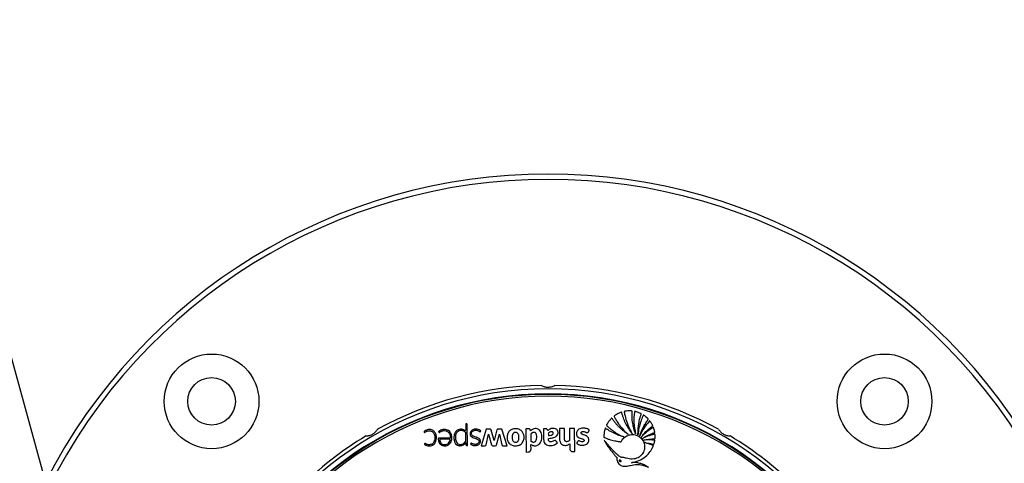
# Model space of a CAD drawing. Header units: millimetres. Extents: x 20 to 26059, y 28 to 17777.
# Tile 55 of 72: x 8799 to 9357, y 13420 to 13672. Entities that reach past the tile are written whole.
import ezdxf

# ---------------------------------------------------------------- set-up
doc = ezdxf.new("R2010")
doc.units = ezdxf.units.MM
doc.header["$LTSCALE"] = 2
doc.layers.add('COMPONENT_GEOMETRY', color=7, linetype='Continuous')
doc.styles.add('SLDTEXTSTYLE0', font='TXT', dxfattribs={"width": 0.75})
doc.dimstyles.new('SLDDIMSTYLE0', dxfattribs={"dimtxt": 150, "dimasz": 6.604, "dimexe": 0, "dimexo": 0.0625, "dimgap": 37.5, "dimtad": 0, "dimtih": 1, "dimtoh": 1, "dimdec": 0, "dimrnd": 1e-09, "dimzin": 12, "dimdsep": 46, "dimtxsty": 'SLDTEXTSTYLE0', "dimsah": 1, "dimcen": 0.09, "dimadec": 0, "dimazin": 3, "dimtfac": 1, "dimtdec": 0, "dimtofl": 0, "dimtmove": 0, "dimatfit": 3, "dimfxl": 1, "dimfrac": 2, "dimtolj": 1, "dimtzin": 12, "dimarcsym": 0})

# ---------------------------------------------------------------- blocks, each defined once
blk = doc.blocks.new('_D')
at = {"layer": 'COMPONENT_GEOMETRY', "color": 7}
for p, q in [((8742.94, 17777.25), (8697.24, 17777.25)), ((8697.24, 17777.25), (8697.24, 17539.12)), ((9453.98, 17777.25), (9499.68, 17777.25)), ((9499.68, 17777.25), (9499.68, 17539.12)), ((2197.17, 13286.24), (2197.17, 17567.56)), ((15999.75, 13309.49), (15999.75, 17567.56)), ((2197.17, 17561.21), (8621.17, 17561.21)), ((15999.75, 17561.21), (9575.75, 17561.21)), ((8697.24, 17539.12), (8742.94, 17539.12)), ((9499.68, 17539.12), (9453.98, 17539.12))]:
    blk.add_line(p, q, dxfattribs=at)
for points in [[(2197.17, 17561.21), (2203.77, 17560.19), (2203.77, 17562.22)], [(15999.75, 17561.21), (15993.15, 17562.22), (15993.15, 17560.19)]]:
    blk.add_solid(points, dxfattribs=at)
at = {"layer": 'COMPONENT_GEOMETRY', "color": 7, "char_height": 150, "attachment_point": 1, "style": 'SLDTEXTSTYLE0'}
for s, insert in [('22\'7.70"', (8742.94, 17732.48)), ('6901mm', (8689.29, 17508.06))]:
    blk.add_mtext(s, dxfattribs=dict(at, insert=insert))

msp = doc.modelspace()

# ---------------------------------------------------------------- linework, layer by layer
at = {"color": 7, "linetype": 'Continuous', "lineweight": 25}
for p, q in [((9052.26, 13442.61), (9051.71, 13442.61)), ((9051.71, 13442.61), (9051.74, 13439.08)), ((9052.66, 13430.34), (9052.55, 13442.33)), ((9051.79, 13432.87), (9051.75, 13437.38)), ((9063.33, 13439.5), (9060.54, 13430.04)), ((9065.62, 13439.52), (9063.33, 13439.5)), ((9063.39, 13430.66), (9064.72, 13436.66)), ((9064.72, 13436.66), (9066.39, 13430.65)), ((9067.85, 13433.11), (9066.13, 13439.05)), ((9069.48, 13439.08), (9067.85, 13433.11)), ((9069.21, 13430.67), (9070.86, 13436.69)), ((9072.26, 13439.58), (9070.08, 13439.56)), ((9070.86, 13436.69), (9072.23, 13430.63)), ((9075.28, 13430.17), (9072.26, 13439.58)), ((9087.62, 13439.72), (9085.87, 13439.7)), ((9085.87, 13439.7), (9085.99, 13426.57)), ((9088.54, 13438.53), (9088.31, 13439.25)), ((9095.86, 13439.79), (9095.91, 13433.89)), ((9107.75, 13439.89), (9104.93, 13439.87)), ((9104.93, 13439.87), (9104.98, 13433.87)), ((9107.8, 13433.89), (9107.75, 13439.89)), ((9113.49, 13439.94), (9110.66, 13439.92)), ((9110.66, 13439.92), (9110.72, 13433.18)), ((9113.6, 13426.81), (9113.49, 13439.94)), ((9042.96, 13433.88), (9036.96, 13433.83)), ((9051.81, 13431.98), (9051.8, 13431.97)), ((9051.8, 13431.97), (9051.81, 13430.77)), ((9088.79, 13428.2), (9088.77, 13430.88)), ((9103.75, 13431.73), (9103.24, 13432.61)), ((9110.74, 13431.31), (9110.76, 13428.4)), ((9052.25, 13430.34), (9052.66, 13430.34)), ((9060.54, 13430.04), (9062.65, 13430.06)), ((9067.13, 13430.09), (9068.48, 13430.1)), ((9073.02, 13430.15), (9075.28, 13430.17)), ((9085.99, 13426.57), (9087.2, 13426.58)), ((9112.4, 13426.8), (9113.6, 13426.81))]:
    msp.add_line(p, q, dxfattribs=at)
at = {"color": 7, "linetype": 'Continuous', "lineweight": 25, "flags": 128}
msp.add_lwpolyline([(8833.91, 13334.93), (8811.05, 13418.2), (8724.82, 13732.37), (8638.59, 14046.53), (8573.47, 14283.77), (8508.35, 14521), (8422.12, 14835.17), (8335.89, 15149.33), (8177.35, 15726.94)], dxfattribs=at)
at = {"color": 7, "linetype": 'Continuous', "lineweight": 25}
for centre, radius in [((8907.54, 13455.35), 26.88), ((9289.38, 13455.35), 26.88), ((8907.54, 13455.35), 13.5), ((9289.38, 13455.35), 13.5)]:
    msp.add_circle(centre, radius, dxfattribs=at)
for centre, radius, start, end in [((9098.46, 13264.43), 320, 26.9591, 153.0346), ((9098.46, 13264.43), 317, 26.3608, 153.6157), ((9098.46, 13264.43), 200, 91.0906, 118.9094), ((9098.46, 13264.43), 200, 61.0906, 88.9094), ((9098.46, 13264.43), 198, 20.8585, 159.1415), ((9098.46, 13264.43), 195.2, 21.1724, 158.8276), ((9052.26, 13442.32), 0.288, 0.5, 90.5), ((9051.36, 13439.08), 0.374, 234.5556, 0.5), ((9080.54, 13435.48), 4.22, 45.8724, 50.6271), ((9098.46, 13264.43), 200, 121.0906, 148.9094), ((9051.13, 13432.86), 0.662, 322.5879, 0.5), ((9098.46, 13264.43), 200, 31.0906, 58.9094), ((9048.56, 13433.83), 3.68, 263.1808, 269.4949), ((9052.24, 13430.77), 0.431, 180.5, 270.5), ((9062.64, 13430.83), 0.767, 270.5, 347.5348), ((9067.12, 13430.86), 0.766, 195.5361, 270.5), ((9068.47, 13430.87), 0.769, 270.5, 344.715), ((9080.4, 13434.65), 4.53, 297.806, 301.2072)]:
    msp.add_arc(centre, radius, start, end, dxfattribs=at)
at = {"color": 8, "linetype": 'Continuous', "lineweight": 25}
for radius, start, end in [(194.87, 21.2097, 158.7903), (193.87, 21.3244, 158.6756)]:
    msp.add_arc((9098.46, 13264.43), radius, start, end, dxfattribs=at)
at = {"color": 7, "linetype": 'Continuous', "lineweight": 25}
for points, knots in [([(9094.65, 13464.4), (9094.93, 13464.26), (9095.5, 13463.97), (9096.46, 13463.67), (9097.48, 13463.47), (9098.51, 13463.41), (9099.51, 13463.48), (9100.46, 13463.67), (9101.41, 13463.97), (9101.98, 13464.25), (9102.27, 13464.4)], [0, 0, 0, 0, 0.125658, 0.254213, 0.380096, 0.510315, 0.625689, 0.744467, 0.870637, 1, 1, 1, 1]), ([(9146.27, 13436.99), (9144.89, 13438.95), (9142.9, 13441.77), (9141.47, 13445.22), (9140.93, 13446.73), (9140.68, 13447.51), (9140.44, 13448.22), (9140.36, 13448.73), (9140.26, 13449), (9140.2, 13449.11), (9140.08, 13449.16), (9139.83, 13449.11), (9139.43, 13448.92), (9138.64, 13448.62), (9137.76, 13448.17), (9136.93, 13447.69), (9136.41, 13447.31), (9136.08, 13447.14), (9135.96, 13446.98), (9135.93, 13446.85), (9136.08, 13446.52), (9136.39, 13445.98), (9136.77, 13445.27), (9137.21, 13444.52), (9137.73, 13443.67), (9138.47, 13442.55), (9139.72, 13440.86), (9141.49, 13438.8), (9143.08, 13437.35), (9143.87, 13436.63)], [0, 0, 0, 0, 0.226718, 0.326617, 0.352803, 0.378996, 0.4052, 0.423578, 0.427974, 0.432067, 0.43542, 0.439009, 0.45551, 0.47762, 0.518825, 0.549936, 0.567789, 0.580796, 0.58381, 0.586672, 0.592895, 0.616517, 0.647493, 0.669087, 0.698685, 0.742291, 0.796477, 0.898237, 1, 1, 1, 1]), ([(9148.1, 13436.81), (9147.9, 13437.37), (9147.5, 13438.5), (9147.03, 13440.22), (9146.65, 13441.97), (9146.36, 13443.73), (9146.17, 13445.51), (9146.08, 13447.29), (9146.11, 13448.6), (9146.11, 13449.4), (9146.16, 13449.63), (9146.12, 13449.76), (9146.07, 13449.81), (9145.96, 13449.87), (9145.44, 13449.87), (9144.46, 13449.94), (9143.23, 13449.85), (9142.33, 13449.73), (9141.91, 13449.65), (9141.78, 13449.6), (9141.73, 13449.55), (9141.7, 13449.48), (9141.69, 13449.37), (9141.71, 13449.26), (9141.73, 13449.16), (9141.74, 13449.1), (9141.74, 13449.07), (9141.75, 13449.06), (9141.75, 13449.06), (9141.75, 13449.05), (9141.75, 13449.05), (9141.75, 13449.05), (9141.75, 13449.05), (9141.96, 13447.72), (9142.57, 13445), (9144.03, 13440.91), (9145.51, 13438.32), (9146.27, 13436.99)], [0, 0, 0, 0, 0.057426, 0.114826, 0.172211, 0.229592, 0.286977, 0.344377, 0.401806, 0.412893, 0.421478, 0.424076, 0.425858, 0.427738, 0.436262, 0.474569, 0.523369, 0.554574, 0.56231, 0.564903, 0.567089, 0.56915, 0.572812, 0.576881, 0.580591, 0.582187, 0.582872, 0.58317, 0.5833, 0.583357, 0.583382, 0.583393, 0.583398, 0.583402, 0.713102, 0.851978, 1, 1, 1, 1]), ([(9149.46, 13436.32), (9149.53, 13438.51), (9149.62, 13441.66), (9150.44, 13445.14), (9150.87, 13446.62), (9151.12, 13447.34), (9151.24, 13447.77), (9151.39, 13448.05), (9151.38, 13448.22), (9151.3, 13448.33), (9151.02, 13448.47), (9150.43, 13448.72), (9149.62, 13449.05), (9148.8, 13449.32), (9148.22, 13449.47), (9147.89, 13449.56), (9147.72, 13449.59), (9147.61, 13449.57), (9147.54, 13449.48), (9147.52, 13449.38), (9147.51, 13449.3), (9147.5, 13449.24), (9147.5, 13449.22), (9147.49, 13449.21), (9147.49, 13449.21), (9147.49, 13449.2), (9147.49, 13449.2), (9147.49, 13449.2), (9147.49, 13449.2), (9147.21, 13447.28), (9146.93, 13443.09), (9147.69, 13438.99), (9148.1, 13436.81)], [0, 0, 0, 0, 0.225553, 0.324918, 0.368667, 0.38586, 0.403056, 0.414898, 0.417663, 0.420662, 0.427984, 0.450147, 0.487433, 0.517652, 0.539746, 0.549342, 0.553137, 0.557092, 0.560365, 0.563982, 0.567438, 0.568972, 0.56964, 0.569931, 0.570059, 0.570115, 0.57014, 0.57015, 0.570155, 0.570159, 0.77153, 1, 1, 1, 1]), ([(9143.87, 13436.63), (9143.39, 13436.96), (9142.44, 13437.61), (9141.08, 13438.67), (9139.77, 13439.81), (9138.53, 13441.01), (9137.34, 13442.28), (9136.25, 13443.62), (9135.35, 13444.73), (9134.93, 13445.51), (9134.69, 13445.73), (9134.63, 13445.76), (9134.55, 13445.76), (9134.45, 13445.72), (9134.12, 13445.44), (9133.79, 13444.99), (9133.23, 13444.34), (9132.74, 13443.69), (9132.33, 13443.05), (9132.06, 13442.59), (9131.89, 13442.27), (9131.72, 13442.03), (9131.64, 13441.83), (9131.67, 13441.71), (9131.78, 13441.53), (9132.09, 13441.3), (9132.48, 13440.93), (9132.97, 13440.49), (9133.65, 13439.9), (9134.62, 13439.12), (9136.26, 13437.92), (9138.52, 13436.5), (9140.44, 13435.6), (9141.4, 13435.15)], [0, 0, 0, 0, 0.05771, 0.11539, 0.173053, 0.230709, 0.288371, 0.346051, 0.403765, 0.431524, 0.433822, 0.435859, 0.437913, 0.441817, 0.446383, 0.480892, 0.497728, 0.531857, 0.561892, 0.573691, 0.585489, 0.597662, 0.603357, 0.606247, 0.609835, 0.624207, 0.643874, 0.663907, 0.689821, 0.734639, 0.787656, 0.89382, 1, 1, 1, 1]), ([(9150.48, 13435.7), (9151.15, 13437.5), (9152.13, 13440.1), (9153.74, 13442.79), (9154.49, 13443.93), (9154.87, 13444.47), (9155.09, 13444.8), (9155.28, 13445), (9155.33, 13445.15), (9155.33, 13445.22), (9155.3, 13445.29), (9155.22, 13445.39), (9155.04, 13445.56), (9154.64, 13445.95), (9154.06, 13446.48), (9153.39, 13446.99), (9152.98, 13447.32), (9152.76, 13447.46), (9152.68, 13447.49), (9152.6, 13447.5), (9152.54, 13447.47), (9152.44, 13447.38), (9152.38, 13447.24), (9152.33, 13447.11), (9152.31, 13447.06), (9152.3, 13447.04), (9152.3, 13447.03), (9152.3, 13447.03), (9152.3, 13447.02), (9152.3, 13447.02), (9152.3, 13447.02), (9152.3, 13447.02), (9151.82, 13446), (9150.95, 13443.79), (9149.94, 13440.21), (9149.62, 13437.65), (9149.46, 13436.32)], [0, 0, 0, 0, 0.221218, 0.318628, 0.361529, 0.378392, 0.39526, 0.406999, 0.409707, 0.412374, 0.415346, 0.417923, 0.427889, 0.443092, 0.483276, 0.518157, 0.540037, 0.544161, 0.547903, 0.550197, 0.552664, 0.555265, 0.565387, 0.569719, 0.571381, 0.572047, 0.572325, 0.572445, 0.572497, 0.57252, 0.57253, 0.572534, 0.572538, 0.702949, 0.845438, 1, 1, 1, 1]), ([(9151.31, 13435.06), (9152.19, 13436.12), (9153.54, 13437.77), (9155.4, 13439.51), (9156.49, 13440.41), (9157.15, 13440.96), (9157.57, 13441.21), (9157.76, 13441.39), (9157.8, 13441.45), (9157.82, 13441.5), (9157.82, 13441.56), (9157.78, 13441.66), (9157.69, 13441.85), (9157.45, 13442.3), (9157.09, 13442.96), (9156.64, 13443.61), (9156.37, 13444.01), (9156.25, 13444.15), (9156.2, 13444.19), (9156.15, 13444.2), (9156.09, 13444.2), (9155.98, 13444.15), (9155.89, 13444.04), (9155.81, 13443.93), (9155.77, 13443.89), (9155.76, 13443.87), (9155.75, 13443.87), (9155.75, 13443.86), (9155.75, 13443.86), (9155.75, 13443.86), (9155.75, 13443.86), (9155.75, 13443.86), (9154.74, 13442.73), (9152.73, 13440.15), (9151.26, 13437.25), (9150.48, 13435.7)], [0, 0, 0, 0, 0.181563, 0.281452, 0.336766, 0.368324, 0.39543, 0.400295, 0.402717, 0.404776, 0.406735, 0.41078, 0.419527, 0.434462, 0.477332, 0.519899, 0.538335, 0.541449, 0.544399, 0.546346, 0.548841, 0.551627, 0.562442, 0.56711, 0.56892, 0.56965, 0.569956, 0.570088, 0.570146, 0.570171, 0.570182, 0.570187, 0.57019, 0.771132, 1, 1, 1, 1]), ([(8995.18, 13435.7), (8995.82, 13435.76), (8997.11, 13435.88), (8999.02, 13436.71), (9000.68, 13437.97), (9001.4, 13438.98), (9001.78, 13439.51)], [0, 0, 0, 0, 0.25434, 0.510225, 0.74435, 1, 1, 1, 1]), ([(9028.48, 13431.35), (9028.43, 13431.27), (9028.36, 13431.18), (9028.29, 13431.09), (9028.27, 13431.07), (9028.27, 13431.06), (9028.28, 13431.05), (9028.29, 13431.03), (9028.32, 13430.99), (9028.43, 13430.84), (9028.67, 13430.71), (9028.94, 13430.54), (9029.45, 13430.26), (9030.21, 13430.04), (9031.35, 13429.99), (9032.43, 13430.19), (9033.44, 13430.74), (9034.2, 13431.47), (9034.87, 13432.66), (9035.2, 13434.34), (9035.05, 13436.01), (9034.58, 13437.27), (9034.05, 13438.1), (9033.33, 13438.77), (9032.42, 13439.21), (9031.42, 13439.38), (9030.4, 13439.33), (9029.41, 13439.06), (9028.69, 13438.65), (9028.29, 13438.29), (9028.15, 13438.13), (9028.1, 13438.08), (9028.09, 13438.06), (9028.09, 13438.04), (9028.1, 13438.01), (9028.11, 13437.99), (9028.11, 13437.98)], [0, 0, 0, 0, 0.013801, 0.016309, 0.016862, 0.017297, 0.017787, 0.018454, 0.020081, 0.026141, 0.044837, 0.05882, 0.072542, 0.129721, 0.171602, 0.236719, 0.286435, 0.336148, 0.387409, 0.481555, 0.579331, 0.627313, 0.67415, 0.720688, 0.769122, 0.817333, 0.866732, 0.916036, 0.964251, 0.986047, 0.993384, 0.994808, 0.995814, 0.996801, 0.998078, 1, 1, 1, 1]), ([(9028.11, 13437.98), (9028.13, 13437.93), (9028.19, 13437.84), (9028.29, 13437.74), (9028.38, 13437.68), (9028.45, 13437.65), (9028.52, 13437.65), (9028.74, 13437.74), (9029.01, 13438.07), (9029.45, 13438.3), (9029.76, 13438.43), (9030.05, 13438.54), (9030.51, 13438.66), (9031.29, 13438.7), (9032.21, 13438.5), (9033.2, 13437.9), (9033.91, 13436.8), (9034.31, 13435), (9034.19, 13433.25), (9033.49, 13431.91), (9032.89, 13431.26), (9032.21, 13430.89), (9031.45, 13430.71), (9030.7, 13430.66), (9029.99, 13430.8), (9029.4, 13431.03), (9029.06, 13431.25), (9028.82, 13431.42), (9028.72, 13431.45), (9028.63, 13431.45), (9028.55, 13431.42), (9028.51, 13431.38), (9028.48, 13431.35)], [0, 0, 0, 0, 0.008624, 0.018953, 0.02374, 0.027843, 0.031655, 0.035641, 0.067719, 0.10168, 0.11926, 0.12583, 0.156243, 0.20015, 0.258125, 0.315789, 0.394168, 0.474602, 0.631312, 0.681431, 0.730794, 0.78158, 0.812629, 0.864562, 0.909188, 0.93568, 0.971569, 0.978811, 0.985365, 0.989607, 0.994273, 1, 1, 1, 1]), ([(9043, 13434.44), (9042.98, 13434.44), (9042.95, 13434.44), (9042.92, 13434.44), (9042.9, 13434.44), (9042.9, 13434.44), (9042.89, 13434.44), (9042.89, 13434.44), (9042.89, 13434.44), (9042.89, 13434.44), (9042.89, 13434.44), (9042.89, 13434.44), (9042.27, 13434.43), (9041.03, 13434.42), (9039.31, 13434.41), (9037.92, 13434.38), (9037.02, 13434.42), (9036.56, 13434.4), (9036.35, 13434.38), (9036.27, 13434.33), (9036.2, 13434.24), (9036.16, 13434.08), (9036.16, 13433.86), (9036.21, 13433.5), (9036.27, 13432.97), (9036.5, 13432.15), (9036.94, 13431.39), (9037.54, 13430.81), (9038.23, 13430.36), (9039.46, 13429.99), (9041.2, 13430.16), (9043.09, 13431.34), (9044, 13433.68), (9043.86, 13435.86), (9043.25, 13437.45), (9042.51, 13438.41), (9041.5, 13439.13), (9040.71, 13439.29), (9040.3, 13439.38)], [0, 0, 0, 0, 0.0022778, 0.00328, 0.003721, 0.003915, 0.0040004, 0.0040379, 0.0040545, 0.0040617, 0.0040649, 0.0040663, 0.0040674, 0.0748783, 0.1456891, 0.1999427, 0.2323334, 0.2483307, 0.2525712, 0.2558751, 0.2590766, 0.2656947, 0.2732394, 0.2849482, 0.3069046, 0.3337078, 0.381844, 0.4043597, 0.4271405, 0.4751879, 0.547705, 0.6194581, 0.7172187, 0.8161622, 0.8630659, 0.9082, 0.9530456, 1, 1, 1, 1]), ([(9040.3, 13439.38), (9039.97, 13439.4), (9039.3, 13439.44), (9038.36, 13439.26), (9037.57, 13438.99), (9037.04, 13438.72), (9036.72, 13438.49), (9036.55, 13438.33), (9036.43, 13438.22), (9036.37, 13438.15), (9036.35, 13438.12), (9036.34, 13438.1), (9036.35, 13438.09), (9036.37, 13438.06), (9036.44, 13438), (9036.49, 13437.9), (9036.58, 13437.81), (9036.67, 13437.74), (9036.82, 13437.74), (9037.01, 13437.81), (9037.3, 13438.02), (9037.71, 13438.31), (9038.35, 13438.56), (9039.24, 13438.76), (9040.16, 13438.74), (9041.02, 13438.49), (9041.73, 13438.1), (9042.47, 13437.24), (9042.92, 13435.95), (9042.97, 13434.94), (9043, 13434.44)], [0, 0, 0, 0, 0.0707812, 0.1417783, 0.2011489, 0.2480873, 0.2665077, 0.2848694, 0.296733, 0.3021906, 0.3037849, 0.304972, 0.306025, 0.3072576, 0.311101, 0.3266854, 0.3300873, 0.3386591, 0.3488658, 0.3604428, 0.3810578, 0.4247693, 0.4664145, 0.5268756, 0.6175097, 0.6574913, 0.7165995, 0.7865659, 0.8925853, 1, 1, 1, 1]), ([(9045.27, 13436.57), (9045.2, 13436.25), (9045.07, 13435.67), (9045.05, 13435.08), (9045.04, 13434.82)], [0, 0, 0, 0, 0.553981, 1, 1, 1, 1]), ([(9046.03, 13438.11), (9045.85, 13437.84), (9045.52, 13437.36), (9045.34, 13436.81), (9045.27, 13436.57)], [0, 0, 0, 0, 0.561458, 1, 1, 1, 1]), ([(9051.75, 13437.38), (9051.63, 13437.54), (9051.34, 13437.95), (9050.65, 13438.5), (9049.65, 13438.85), (9048.49, 13438.81), (9047.33, 13438.38), (9046.43, 13437.4), (9046, 13436.22), (9045.88, 13434.62), (9045.98, 13433.03), (9046.76, 13431.55), (9047.83, 13430.95), (9048.96, 13430.8), (9050.4, 13431.13), (9051.15, 13431.93), (9051.66, 13432.46)], [0, 0, 0, 0, 0.034153, 0.084197, 0.146831, 0.209046, 0.277499, 0.350173, 0.426189, 0.485064, 0.62209, 0.689836, 0.758159, 0.819726, 0.880121, 1, 1, 1, 1]), ([(9051.15, 13438.78), (9050.97, 13438.9), (9050.66, 13439.12), (9050.09, 13439.37), (9049.26, 13439.55), (9048.12, 13439.51), (9046.91, 13438.99), (9046.32, 13438.4), (9046.03, 13438.11)], [0, 0, 0, 0, 0.116144, 0.197588, 0.324338, 0.564652, 0.784003, 1, 1, 1, 1]), ([(9054.43, 13437.88), (9054.32, 13437.47), (9054.18, 13436.92), (9054.28, 13436.22), (9054.4, 13435.97), (9054.46, 13435.85)], [0, 0, 0, 0, 0.599205, 0.809031, 1, 1, 1, 1]), ([(9054.68, 13431.49), (9054.61, 13431.41), (9054.54, 13431.33), (9054.5, 13431.22), (9054.5, 13431.2), (9054.51, 13431.16), (9054.54, 13431.12), (9054.66, 13431), (9055.01, 13430.79), (9055.63, 13430.44), (9056.45, 13430.26), (9057.3, 13430.23), (9058.07, 13430.34), (9058.83, 13430.61), (9059.46, 13431.07), (9059.9, 13431.67), (9060.12, 13432.33), (9060.14, 13433.03), (9059.9, 13433.75), (9059.16, 13434.53), (9057.81, 13435.02), (9056.49, 13435.32), (9055.59, 13435.81), (9055.1, 13436.34), (9054.98, 13437.12), (9055.21, 13437.89), (9055.74, 13438.5), (9056.45, 13438.87), (9057.25, 13438.99), (9058.05, 13438.93), (9058.81, 13438.68), (9059.34, 13438.37), (9059.64, 13438.11), (9059.78, 13438.06), (9059.87, 13438.06), (9059.98, 13438.09), (9060.08, 13438.19), (9060.15, 13438.33), (9060.22, 13438.43), (9060.27, 13438.49), (9060.27, 13438.51), (9060.27, 13438.52), (9060.27, 13438.53), (9060.24, 13438.56), (9060.17, 13438.63), (9059.98, 13438.76), (9059.77, 13438.91), (9059.58, 13439.03), (9059.5, 13439.08), (9059.46, 13439.1), (9059.44, 13439.11), (9059.43, 13439.11), (9059.43, 13439.11), (9059.43, 13439.11), (9059.43, 13439.11), (9059.43, 13439.11), (9059.01, 13439.34), (9058.08, 13439.63), (9056.77, 13439.62), (9055.7, 13439.28), (9054.89, 13438.73), (9054.58, 13438.17), (9054.43, 13437.88)], [0, 0, 0, 0, 0.01083, 0.011531, 0.012128, 0.013053, 0.015074, 0.017741, 0.031484, 0.057491, 0.093685, 0.119116, 0.147632, 0.17581, 0.203923, 0.229782, 0.253462, 0.2769, 0.303156, 0.330977, 0.388895, 0.451524, 0.474829, 0.496939, 0.525668, 0.553885, 0.580986, 0.608862, 0.637538, 0.665566, 0.693487, 0.721769, 0.731253, 0.7343, 0.737326, 0.740634, 0.746241, 0.75215, 0.757085, 0.759327, 0.75961, 0.759871, 0.760301, 0.760869, 0.764203, 0.770617, 0.785221, 0.791648, 0.794477, 0.795722, 0.796269, 0.79651, 0.796617, 0.796663, 0.796684, 0.796693, 0.7967, 0.84692, 0.89887, 0.932722, 0.965787, 1, 1, 1, 1]), ([(9066.13, 13439.05), (9066.11, 13439.13), (9066.07, 13439.26), (9065.95, 13439.42), (9065.79, 13439.51), (9065.68, 13439.52), (9065.62, 13439.52)], [0, 0, 0, 0, 0.3000962, 0.5583466, 0.7630865, 1, 1, 1, 1]), ([(9070.08, 13439.56), (9070, 13439.56), (9069.85, 13439.54), (9069.66, 13439.43), (9069.55, 13439.27), (9069.51, 13439.15), (9069.48, 13439.08)], [0, 0, 0, 0, 0.286326, 0.544838, 0.757768, 1, 1, 1, 1]), ([(9078.83, 13439.68), (9078.18, 13439.47), (9076.89, 13439.04), (9075.58, 13437.36), (9075.11, 13435.33), (9075.31, 13433.25), (9076.28, 13431.38), (9078.04, 13430.26), (9080.07, 13429.93), (9081.37, 13430.25), (9082.03, 13430.42)], [0, 0, 0, 0, 0.125115, 0.247908, 0.375235, 0.504206, 0.628862, 0.752358, 0.876174, 1, 1, 1, 1]), ([(9079.99, 13437.7), (9079.75, 13437.68), (9079.26, 13437.64), (9078.71, 13437.25), (9078.42, 13436.79), (9078.27, 13436.36), (9078.09, 13435.46), (9078.05, 13434.44), (9078.29, 13433.39), (9078.6, 13432.74), (9079.17, 13432.28), (9079.88, 13432.11), (9080.63, 13432.16), (9081.03, 13432.42), (9081.24, 13432.55)], [0, 0, 0, 0, 0.081417, 0.162242, 0.213218, 0.264533, 0.315638, 0.520136, 0.601386, 0.678843, 0.757651, 0.838975, 0.920888, 1, 1, 1, 1]), ([(9081.95, 13439.47), (9081.38, 13439.63), (9080.35, 13439.91), (9079.3, 13439.75), (9078.83, 13439.68)], [0, 0, 0, 0, 0.556174, 1, 1, 1, 1]), ([(9081.24, 13432.55), (9081.46, 13432.87), (9081.93, 13433.52), (9081.97, 13434.86), (9081.92, 13435.99), (9081.6, 13436.88), (9081.2, 13437.37), (9080.62, 13437.66), (9080.2, 13437.69), (9079.99, 13437.7)], [0, 0, 0, 0, 0.177978, 0.367099, 0.611568, 0.706367, 0.804228, 0.900756, 1, 1, 1, 1]), ([(9083.22, 13438.74), (9083, 13438.91), (9082.6, 13439.2), (9082.15, 13439.39), (9081.95, 13439.47)], [0, 0, 0, 0, 0.558522, 1, 1, 1, 1]), ([(9083.55, 13431.4), (9083.96, 13431.99), (9084.82, 13433.19), (9084.94, 13435.29), (9084.55, 13437.16), (9083.83, 13438.06), (9083.48, 13438.51)], [0, 0, 0, 0, 0.274692, 0.559989, 0.783639, 1, 1, 1, 1]), ([(9088.31, 13439.25), (9088.28, 13439.33), (9088.21, 13439.48), (9088.03, 13439.63), (9087.83, 13439.71), (9087.69, 13439.71), (9087.62, 13439.72)], [0, 0, 0, 0, 0.2863817, 0.5469728, 0.7602736, 1, 1, 1, 1]), ([(9088.77, 13430.88), (9089.07, 13430.68), (9089.64, 13430.31), (9090.61, 13430.08), (9091.69, 13430.14), (9092.81, 13430.58), (9094.23, 13431.76), (9095.05, 13434.07), (9094.9, 13436.45), (9094.3, 13438.25), (9093.4, 13439.28), (9092.26, 13439.86), (9090.96, 13439.93), (9089.61, 13439.54), (9088.89, 13438.86), (9088.54, 13438.53)], [0, 0, 0, 0, 0.055258, 0.105084, 0.152353, 0.221467, 0.289225, 0.434772, 0.581097, 0.654681, 0.726143, 0.788399, 0.848465, 0.92497, 1, 1, 1, 1]), ([(9091.28, 13437.48), (9091.14, 13437.56), (9090.85, 13437.72), (9090.34, 13437.74), (9089.85, 13437.66), (9089.42, 13437.47), (9089.07, 13437.23), (9088.72, 13436.92), (9088.72, 13436.32), (9088.73, 13434.98), (9088.74, 13433.77), (9088.75, 13432.82)], [0, 0, 0, 0, 0.0697682, 0.1420933, 0.215677, 0.285558, 0.3440214, 0.4047267, 0.4769931, 0.5880132, 1, 1, 1, 1]), ([(9088.75, 13432.82), (9088.89, 13432.69), (9089.15, 13432.45), (9089.66, 13432.24), (9090.19, 13432.16), (9090.79, 13432.24), (9091.36, 13432.59), (9091.89, 13433.45), (9092.07, 13434.78), (9091.99, 13436.07), (9091.71, 13437.03), (9091.42, 13437.33), (9091.28, 13437.48)], [0, 0, 0, 0, 0.067035, 0.13386, 0.200695, 0.268057, 0.355259, 0.441722, 0.633831, 0.8463, 0.924415, 1, 1, 1, 1]), ([(9098.3, 13438.73), (9098.25, 13438.87), (9098.14, 13439.19), (9097.92, 13439.6), (9097.54, 13439.78), (9097.17, 13439.8), (9096.6, 13439.8), (9096.16, 13439.79), (9095.86, 13439.79)], [0, 0, 0, 0, 0.153808, 0.342505, 0.433346, 0.55862, 0.702766, 1, 1, 1, 1]), ([(9098.65, 13434.3), (9099.35, 13434.35), (9100.73, 13434.46), (9102.44, 13434.96), (9103.58, 13435.8), (9104.13, 13436.73), (9104.19, 13437.81), (9103.9, 13438.72), (9103.39, 13439.37), (9102.57, 13439.85), (9101.45, 13440.09), (9100.15, 13439.9), (9099.1, 13439.4), (9098.55, 13438.93), (9098.3, 13438.73)], [0, 0, 0, 0, 0.143245, 0.2863, 0.358562, 0.42973, 0.501653, 0.57333, 0.62118, 0.668883, 0.765222, 0.851094, 0.934425, 1, 1, 1, 1]), ([(9099.25, 13437.8), (9099.1, 13437.69), (9098.9, 13437.56), (9098.7, 13437.37), (9098.56, 13437.11), (9098.65, 13436.62), (9098.64, 13436.2), (9098.64, 13435.97)], [0, 0, 0, 0, 0.256542, 0.334859, 0.397753, 0.663702, 1, 1, 1, 1]), ([(9098.64, 13435.97), (9099.12, 13435.99), (9099.8, 13436.02), (9100.62, 13436.25), (9101.05, 13436.47), (9101.32, 13436.75), (9101.44, 13437.03), (9101.46, 13437.33), (9101.41, 13437.62), (9101.26, 13437.87), (9100.95, 13438.06), (9100.46, 13438.13), (9099.84, 13438.08), (9099.44, 13437.89), (9099.25, 13437.8)], [0, 0, 0, 0, 0.235346, 0.328382, 0.417623, 0.466597, 0.514368, 0.562572, 0.611927, 0.656748, 0.699407, 0.787981, 0.894127, 1, 1, 1, 1]), ([(9120.79, 13437.58), (9120.94, 13437.67), (9121.22, 13437.82), (9121.44, 13438.26), (9121.64, 13438.57), (9121.81, 13438.79), (9121.87, 13438.91), (9121.88, 13438.98), (9121.88, 13439.01), (9121.85, 13439.06), (9121.68, 13439.16), (9121.19, 13439.54), (9120.32, 13439.87), (9119.21, 13440.11), (9118.14, 13440.17), (9117.01, 13440), (9116.06, 13439.61), (9115.34, 13439.05), (9114.88, 13438.38), (9114.6, 13437.62), (9114.52, 13436.88), (9114.62, 13436.23), (9114.85, 13435.68), (9115.16, 13435.29), (9115.72, 13434.82), (9116.63, 13434.4), (9117.66, 13434.14), (9118.41, 13433.88), (9118.79, 13433.63), (9118.97, 13433.31), (9118.98, 13433.02), (9118.87, 13432.75), (9118.62, 13432.51), (9118.21, 13432.38), (9117.64, 13432.36), (9116.91, 13432.52), (9116.34, 13432.85), (9115.86, 13432.91), (9115.64, 13432.88), (9115.44, 13432.77), (9115.35, 13432.65), (9115.3, 13432.58)], [0, 0, 0, 0, 0.0226997, 0.0437807, 0.0651433, 0.0741256, 0.0817262, 0.0833343, 0.0846311, 0.0858322, 0.0903955, 0.1114956, 0.1724595, 0.2156944, 0.2679123, 0.3200274, 0.3712169, 0.4083671, 0.4448357, 0.4819066, 0.5187018, 0.5458623, 0.5728848, 0.5991847, 0.6140136, 0.6735535, 0.7353984, 0.7604841, 0.7834074, 0.7960694, 0.8098205, 0.8226733, 0.8348023, 0.8565729, 0.8796379, 0.9131136, 0.9588213, 0.9692333, 0.9789764, 0.9887696, 1, 1, 1, 1]), ([(9115.3, 13432.58), (9115.22, 13432.46), (9115.08, 13432.25), (9114.93, 13431.99), (9114.82, 13431.84), (9114.77, 13431.74), (9114.71, 13431.67), (9114.68, 13431.62), (9114.67, 13431.59), (9114.68, 13431.57), (9114.7, 13431.54), (9114.74, 13431.49), (9114.82, 13431.44), (9114.89, 13431.39), (9114.93, 13431.35), (9114.95, 13431.34), (9114.95, 13431.34), (9114.95, 13431.34), (9114.96, 13431.34), (9114.96, 13431.34), (9114.96, 13431.34), (9114.96, 13431.34), (9115.16, 13431.17), (9115.61, 13430.89), (9116.35, 13430.6), (9117.61, 13430.32), (9119.07, 13430.39), (9120.48, 13431.02), (9121.23, 13431.79), (9121.61, 13432.67), (9121.69, 13433.52), (9121.53, 13434.35), (9121.08, 13435.18), (9120.4, 13435.74), (9119.67, 13436.04), (9118.86, 13436.31), (9118.05, 13436.51), (9117.43, 13436.87), (9117.24, 13437.14), (9117.19, 13437.37), (9117.22, 13437.59), (9117.31, 13437.79), (9117.45, 13437.96), (9117.66, 13438.11), (9118.05, 13438.24), (9118.63, 13438.26), (9119.31, 13438.09), (9119.85, 13437.8), (9120.34, 13437.54), (9120.64, 13437.57), (9120.79, 13437.58)], [0, 0, 0, 0, 0.02143, 0.03659, 0.04326, 0.048501, 0.053298, 0.055333, 0.05669, 0.057715, 0.059018, 0.061584, 0.067097, 0.072439, 0.074302, 0.07497, 0.07523, 0.075338, 0.075384, 0.075404, 0.075412, 0.075416, 0.075419, 0.1135, 0.151621, 0.189735, 0.300253, 0.355325, 0.410289, 0.451884, 0.492381, 0.532415, 0.57238, 0.627014, 0.65651, 0.685842, 0.751173, 0.776718, 0.787318, 0.798385, 0.809042, 0.81935, 0.82972, 0.840316, 0.856548, 0.889057, 0.921959, 0.957473, 0.978568, 1, 1, 1, 1]), ([(9130.14, 13435.23), (9130.13, 13435.16), (9130.13, 13435.07), (9130.16, 13434.96), (9130.22, 13434.89), (9130.36, 13434.82), (9130.77, 13434.67), (9131.66, 13434.29), (9133.57, 13433.62), (9135.82, 13433.02), (9137.84, 13432.62), (9138.99, 13432.52), (9139.57, 13432.35), (9139.94, 13432.45), (9140.05, 13432.62), (9140.24, 13432.98), (9140.62, 13433.66), (9141.16, 13434.28), (9141.66, 13434.75), (9142.21, 13435.21), (9143.5, 13436.04), (9145.75, 13436.66), (9148.43, 13436.34), (9150.71, 13435.12), (9152.42, 13433.18), (9153.34, 13430.69), (9153.27, 13427.85), (9151.99, 13425.14), (9149.52, 13423.04), (9146.2, 13422.32), (9143.64, 13422.79), (9141.99, 13423.3), (9141.16, 13423.47), (9140.31, 13423.49), (9139.45, 13423.64), (9138.81, 13424.21), (9138.32, 13424.61), (9138, 13424.89), (9137.86, 13425.01), (9137.8, 13425.07), (9137.77, 13425.09), (9137.76, 13425.1), (9137.75, 13425.11), (9137.75, 13425.11), (9137.75, 13425.11), (9137.32, 13425.49), (9136.48, 13426.29), (9135.27, 13427.52), (9134.09, 13428.8), (9132.95, 13430.1), (9131.84, 13431.43), (9130.95, 13432.52), (9130.44, 13433.17), (9130.28, 13433.36)], [0, 0, 0, 0, 0.0032966, 0.0044508, 0.0060127, 0.0076363, 0.0119341, 0.0277509, 0.0558597, 0.112253, 0.1432712, 0.1581401, 0.1693379, 0.1728137, 0.1760335, 0.1791851, 0.193339, 0.2142755, 0.2199719, 0.2268437, 0.2499978, 0.2958207, 0.3397938, 0.3804541, 0.4219633, 0.4652446, 0.5095626, 0.5594472, 0.6094064, 0.6653695, 0.7217958, 0.7365556, 0.751316, 0.7635258, 0.7793182, 0.7926307, 0.8053556, 0.8110719, 0.813587, 0.8146937, 0.8151806, 0.8153948, 0.8154891, 0.8155306, 0.8155488, 0.8155631, 0.8441793, 0.8728415, 0.9015416, 0.9302542, 0.9589401, 0.9875496, 1, 1, 1, 1]), ([(9141.4, 13435.15), (9140.2, 13435.52), (9137.92, 13436.22), (9135.22, 13437.5), (9133.38, 13438.54), (9132.19, 13439.28), (9131.51, 13439.77), (9131.13, 13440.04), (9131.04, 13440.05), (9130.98, 13440.05), (9130.91, 13440), (9130.86, 13439.92), (9130.82, 13439.79), (9130.76, 13439.56), (9130.65, 13439.22), (9130.43, 13438.35), (9130.18, 13437.03), (9130.15, 13435.83), (9130.14, 13435.23)], [0, 0, 0, 0, 0.229182, 0.431712, 0.540852, 0.613251, 0.685771, 0.694462, 0.697028, 0.701156, 0.704891, 0.711452, 0.718649, 0.729129, 0.755851, 0.782573, 0.891294, 1, 1, 1, 1]), ([(9152.06, 13434.3), (9152.97, 13434.86), (9154.45, 13435.75), (9156.35, 13436.65), (9157.58, 13437.15), (9158.29, 13437.43), (9158.71, 13437.56), (9158.88, 13437.61), (9158.94, 13437.66), (9158.97, 13437.69), (9159, 13437.74), (9159.01, 13437.82), (9158.98, 13437.95), (9158.94, 13438.15), (9158.88, 13438.48), (9158.75, 13439.02), (9158.59, 13439.62), (9158.44, 13440.1), (9158.35, 13440.31), (9158.3, 13440.39), (9158.23, 13440.42), (9158.15, 13440.43), (9158.05, 13440.39), (9157.95, 13440.34), (9157.87, 13440.28), (9157.82, 13440.25), (9157.8, 13440.24), (9157.79, 13440.23), (9157.79, 13440.23), (9157.79, 13440.23), (9157.79, 13440.23), (9157.79, 13440.23), (9157.79, 13440.23), (9156.65, 13439.54), (9154.35, 13437.98), (9152.35, 13436.06), (9151.31, 13435.06)], [0, 0, 0, 0, 0.165667, 0.266279, 0.325785, 0.370092, 0.385201, 0.394149, 0.396289, 0.398331, 0.400329, 0.404851, 0.409546, 0.422041, 0.435842, 0.460922, 0.507787, 0.532654, 0.538534, 0.542969, 0.546556, 0.550022, 0.555764, 0.56218, 0.567863, 0.570218, 0.571206, 0.57163, 0.571814, 0.571894, 0.57193, 0.571945, 0.571952, 0.571957, 0.777413, 1, 1, 1, 1]), ([(9152.78, 13433.33), (9153.71, 13433.51), (9155.2, 13433.81), (9157.03, 13434), (9158.1, 13434.07), (9158.67, 13434.09), (9158.96, 13434.08), (9159.09, 13434.13), (9159.14, 13434.19), (9159.16, 13434.24), (9159.18, 13434.37), (9159.22, 13434.63), (9159.23, 13435.15), (9159.21, 13435.72), (9159.19, 13436.21), (9159.17, 13436.46), (9159.15, 13436.57), (9159.13, 13436.62), (9159.1, 13436.66), (9159.04, 13436.7), (9158.93, 13436.71), (9158.68, 13436.66), (9158.08, 13436.51), (9156.94, 13436.21), (9154.83, 13435.54), (9153.16, 13434.8), (9152.06, 13434.3)], [0, 0, 0, 0, 0.173667, 0.277701, 0.336774, 0.369433, 0.380571, 0.39028, 0.392921, 0.395812, 0.399929, 0.415801, 0.444961, 0.493447, 0.520917, 0.534753, 0.538746, 0.542045, 0.544886, 0.547523, 0.554857, 0.563491, 0.595044, 0.666572, 0.779172, 1, 1, 1, 1]), ([(9195.15, 13439.51), (9195.52, 13438.98), (9196.27, 13437.93), (9197.94, 13436.69), (9199.85, 13435.88), (9201.09, 13435.76), (9201.74, 13435.7)], [0, 0, 0, 0, 0.25434, 0.510225, 0.74435, 1, 1, 1, 1]), ([(9036.96, 13433.83), (9036.99, 13433.43), (9037.05, 13432.63), (9037.64, 13431.53), (9038.69, 13430.84), (9039.91, 13430.68), (9041.1, 13430.91), (9042.11, 13431.59), (9042.75, 13432.66), (9042.89, 13433.47), (9042.96, 13433.88)], [0, 0, 0, 0, 0.124213, 0.247775, 0.374538, 0.501893, 0.623019, 0.743733, 0.871569, 1, 1, 1, 1]), ([(9045.04, 13434.82), (9045.06, 13434.1), (9045.09, 13432.84), (9045.73, 13431.76), (9046, 13431.3)], [0, 0, 0, 0, 0.57172, 1, 1, 1, 1]), ([(9046, 13431.3), (9046.34, 13430.99), (9046.96, 13430.43), (9047.77, 13430.26), (9048.13, 13430.18)], [0, 0, 0, 0, 0.5567579, 1, 1, 1, 1]), ([(9050.34, 13430.63), (9050.65, 13430.84), (9051.21, 13431.21), (9051.62, 13431.74), (9051.81, 13431.98)], [0, 0, 0, 0, 0.556875, 1, 1, 1, 1]), ([(9054.46, 13435.85), (9054.81, 13435.49), (9055.5, 13434.77), (9056.95, 13434.41), (9058.11, 13434.09), (9058.9, 13433.61), (9059.24, 13433.13), (9059.31, 13432.65), (9059.26, 13432.24), (9059.1, 13431.86), (9058.75, 13431.41), (9058.1, 13431.02), (9057.27, 13430.88), (9056.59, 13430.91), (9055.99, 13431.05), (9055.48, 13431.26), (9055.14, 13431.56), (9054.9, 13431.62), (9054.82, 13431.61), (9054.76, 13431.58), (9054.71, 13431.55), (9054.69, 13431.51), (9054.68, 13431.49)], [0, 0, 0, 0, 0.124778, 0.249542, 0.369694, 0.4284, 0.481224, 0.514871, 0.548895, 0.583537, 0.618609, 0.693311, 0.768512, 0.830409, 0.866112, 0.922934, 0.969973, 0.977732, 0.984778, 0.989397, 0.994335, 1, 1, 1, 1]), ([(9082.75, 13430.78), (9082.91, 13430.88), (9083.19, 13431.06), (9083.44, 13431.29), (9083.55, 13431.4)], [0, 0, 0, 0, 0.561208, 1, 1, 1, 1]), ([(9095.91, 13433.89), (9095.94, 13433.46), (9096.01, 13432.61), (9096.62, 13431.45), (9097.61, 13430.59), (9099.28, 13430.06), (9101.57, 13430.24), (9103.03, 13431.23), (9103.75, 13431.73)], [0, 0, 0, 0, 0.123195, 0.246585, 0.369687, 0.493446, 0.748629, 1, 1, 1, 1]), ([(9103.24, 13432.61), (9103.18, 13432.68), (9103.08, 13432.83), (9102.85, 13432.99), (9102.6, 13433.08), (9102.04, 13433.12), (9101.32, 13432.65), (9100.46, 13432.36), (9099.72, 13432.34), (9099.22, 13432.51), (9098.89, 13432.86), (9098.62, 13433.45), (9098.64, 13433.95), (9098.65, 13434.3)], [0, 0, 0, 0, 0.043693, 0.087035, 0.130805, 0.173871, 0.347703, 0.520641, 0.609431, 0.697904, 0.762047, 0.837472, 1, 1, 1, 1]), ([(9104.98, 13433.87), (9105.06, 13433.18), (9105.17, 13432.14), (9106.01, 13431.03), (9106.9, 13430.48), (9107.92, 13430.27), (9108.94, 13430.34), (9109.94, 13430.66), (9110.47, 13431.09), (9110.74, 13431.31)], [0, 0, 0, 0, 0.248853, 0.373701, 0.498954, 0.624139, 0.749801, 0.874639, 1, 1, 1, 1]), ([(9110.72, 13433.18), (9110.51, 13433.01), (9110.12, 13432.69), (9109.49, 13432.46), (9108.93, 13432.41), (9108.5, 13432.52), (9108.16, 13432.76), (9107.93, 13433.08), (9107.83, 13433.49), (9107.81, 13433.77), (9107.8, 13433.89)], [0, 0, 0, 0, 0.20075, 0.371353, 0.491267, 0.615204, 0.694596, 0.793687, 0.904539, 1, 1, 1, 1]), ([(9130.28, 13433.36), (9130.39, 13433.06), (9130.57, 13432.56), (9131.01, 13431.89), (9131.54, 13431.04), (9132.39, 13429.78), (9133.65, 13428.04), (9135.04, 13426.27), (9136.26, 13424.83), (9136.96, 13424.03), (9137.3, 13423.68), (9137.39, 13423.57), (9137.44, 13423.51), (9137.47, 13423.48), (9137.49, 13423.46), (9137.52, 13423.43), (9137.51, 13423.37), (9137.5, 13423.28), (9137.47, 13423.11), (9137.47, 13422.88), (9137.47, 13422.65), (9137.48, 13422.51), (9137.48, 13422.45), (9137.48, 13422.42), (9137.49, 13422.41), (9137.49, 13422.4), (9137.49, 13422.4), (9137.49, 13422.4), (9137.49, 13422.4), (9137.52, 13421.97), (9137.73, 13421.13), (9138.38, 13420.04), (9139.27, 13419.22), (9140.7, 13418.52), (9142.8, 13418.41), (9145.52, 13419.09), (9148.07, 13419.56), (9150.34, 13419.5), (9151.9, 13419.21), (9153.22, 13418.83), (9154.3, 13418.45), (9154.99, 13418.16), (9155.35, 13417.98), (9155.38, 13417.97)], [0, 0, 0, 0, 0.02822, 0.047024, 0.072189, 0.117124, 0.182915, 0.263094, 0.318189, 0.351119, 0.358364, 0.361518, 0.363967, 0.364769, 0.365681, 0.366458, 0.368426, 0.370883, 0.374355, 0.383843, 0.39149, 0.394855, 0.396335, 0.396987, 0.397274, 0.3974, 0.397455, 0.39748, 0.39749, 0.397499, 0.435527, 0.473257, 0.509719, 0.541957, 0.613525, 0.690941, 0.79256, 0.84284, 0.893244, 0.933507, 0.964789, 0.996041, 1, 1, 1, 1]), ([(9145.79, 13420.5), (9147.2, 13420.86), (9150.03, 13421.56), (9153.75, 13423.74), (9156.09, 13426.23), (9157.26, 13428.07), (9157.69, 13428.91), (9157.89, 13429.32), (9158.01, 13429.6), (9158.13, 13429.82), (9158.18, 13429.99), (9158.16, 13430.09), (9158.1, 13430.18), (9157.97, 13430.26), (9157.8, 13430.33), (9157.65, 13430.38), (9157.25, 13430.54), (9156.47, 13430.89), (9155.1, 13431.41), (9154.02, 13431.74), (9153.4, 13431.94)], [0, 0, 0, 0, 0.202229, 0.40583, 0.591312, 0.672977, 0.708933, 0.723066, 0.737203, 0.751346, 0.758346, 0.76153, 0.764796, 0.773005, 0.782354, 0.789655, 0.796108, 0.841429, 0.909394, 1, 1, 1, 1]), ([(9153.4, 13431.94), (9153.98, 13431.85), (9155.03, 13431.7), (9156.36, 13431.42), (9157.23, 13431.2), (9157.73, 13431.07), (9158.04, 13430.99), (9158.25, 13430.9), (9158.41, 13430.9), (9158.46, 13430.92), (9158.5, 13430.96), (9158.65, 13431.19), (9158.75, 13431.68), (9158.87, 13432.25), (9158.96, 13432.69), (9159.01, 13432.93), (9159.02, 13433.09), (9159.01, 13433.17), (9158.98, 13433.23), (9158.91, 13433.27), (9158.77, 13433.31), (9158.43, 13433.33), (9157.73, 13433.41), (9155.8, 13433.48), (9154.09, 13433.39), (9152.78, 13433.33)], [0, 0, 0, 0, 0.1276982, 0.2301601, 0.2967053, 0.322542, 0.3418764, 0.3671977, 0.3710425, 0.374711, 0.3786695, 0.3834915, 0.4343046, 0.4854788, 0.5104056, 0.5314642, 0.5387016, 0.5445657, 0.5490734, 0.5540755, 0.5600707, 0.5802081, 0.62816, 0.7140571, 1, 1, 1, 1]), ([(9048.53, 13430.16), (9048.89, 13430.18), (9049.52, 13430.23), (9050.09, 13430.51), (9050.34, 13430.63)], [0, 0, 0, 0, 0.558316, 1, 1, 1, 1]), ([(9072.23, 13430.63), (9072.25, 13430.6), (9072.28, 13430.51), (9072.4, 13430.38), (9072.55, 13430.25), (9072.78, 13430.16), (9072.94, 13430.15), (9073.02, 13430.15)], [0, 0, 0, 0, 0.123461, 0.278128, 0.520216, 0.746513, 1, 1, 1, 1]), ([(9082.03, 13430.42), (9082.12, 13430.46), (9082.29, 13430.53), (9082.45, 13430.61), (9082.52, 13430.64)], [0, 0, 0, 0, 0.563954, 1, 1, 1, 1]), ([(9087.2, 13426.58), (9087.44, 13426.61), (9087.91, 13426.68), (9088.43, 13427.11), (9088.74, 13427.64), (9088.78, 13428.01), (9088.79, 13428.2)], [0, 0, 0, 0, 0.283705, 0.557917, 0.775026, 1, 1, 1, 1]), ([(9110.76, 13428.4), (9110.8, 13428.16), (9110.86, 13427.69), (9111.3, 13427.17), (9111.83, 13426.85), (9112.21, 13426.82), (9112.4, 13426.8)], [0, 0, 0, 0, 0.283705, 0.557917, 0.775026, 1, 1, 1, 1]), ([(9138.84, 13421.83), (9138.83, 13421.81), (9138.81, 13421.76), (9138.81, 13421.67), (9138.83, 13421.59), (9138.9, 13421.47), (9139.02, 13421.35), (9139.2, 13421.22), (9139.4, 13421.14), (9139.61, 13421.09), (9139.76, 13421.11), (9139.86, 13421.17), (9139.9, 13421.22), (9139.91, 13421.24)], [0, 0, 0, 0, 0.054064, 0.106543, 0.161595, 0.221254, 0.354546, 0.500182, 0.645922, 0.779485, 0.893724, 0.946168, 1, 1, 1, 1]), ([(9139.91, 13421.24), (9139.92, 13421.27), (9139.95, 13421.32), (9139.94, 13421.44), (9139.88, 13421.58), (9139.73, 13421.73), (9139.55, 13421.85), (9139.35, 13421.94), (9139.15, 13421.98), (9138.99, 13421.96), (9138.89, 13421.9), (9138.86, 13421.86), (9138.84, 13421.83)], [0, 0, 0, 0, 0.054152, 0.106755, 0.220928, 0.354231, 0.499771, 0.645409, 0.778973, 0.893409, 0.946014, 1, 1, 1, 1]), ([(9155.38, 13417.97), (9154.77, 13418.32), (9153.53, 13419.03), (9151.55, 13419.85), (9149.47, 13420.43), (9147.7, 13420.62), (9146.47, 13420.6), (9145.96, 13420.53), (9145.79, 13420.5)], [0, 0, 0, 0, 0.209784, 0.422933, 0.635761, 0.846744, 0.951153, 1, 1, 1, 1])]:
    msp.add_open_spline(points, degree=3, knots=knots, dxfattribs=at)

# ---------------------------------------------------------------- dimensions: what is measured, and where the dimension line sits
at = {"layer": 'COMPONENT_GEOMETRY', "color": 7}
dim = msp.add_linear_dim(base=(2197.17, 17561.21), p1=(15999.75, 13306.95), p2=(2197.17, 13283.7), dimstyle='SLDDIMSTYLE0', dxfattribs=at)
dim.commit()
dim.dimension.update_dxf_attribs({"geometry": '_D', "text_midpoint": (9098.46, 17561.21), "dimtype": 160})

doc.saveas('drawing.dxf')
